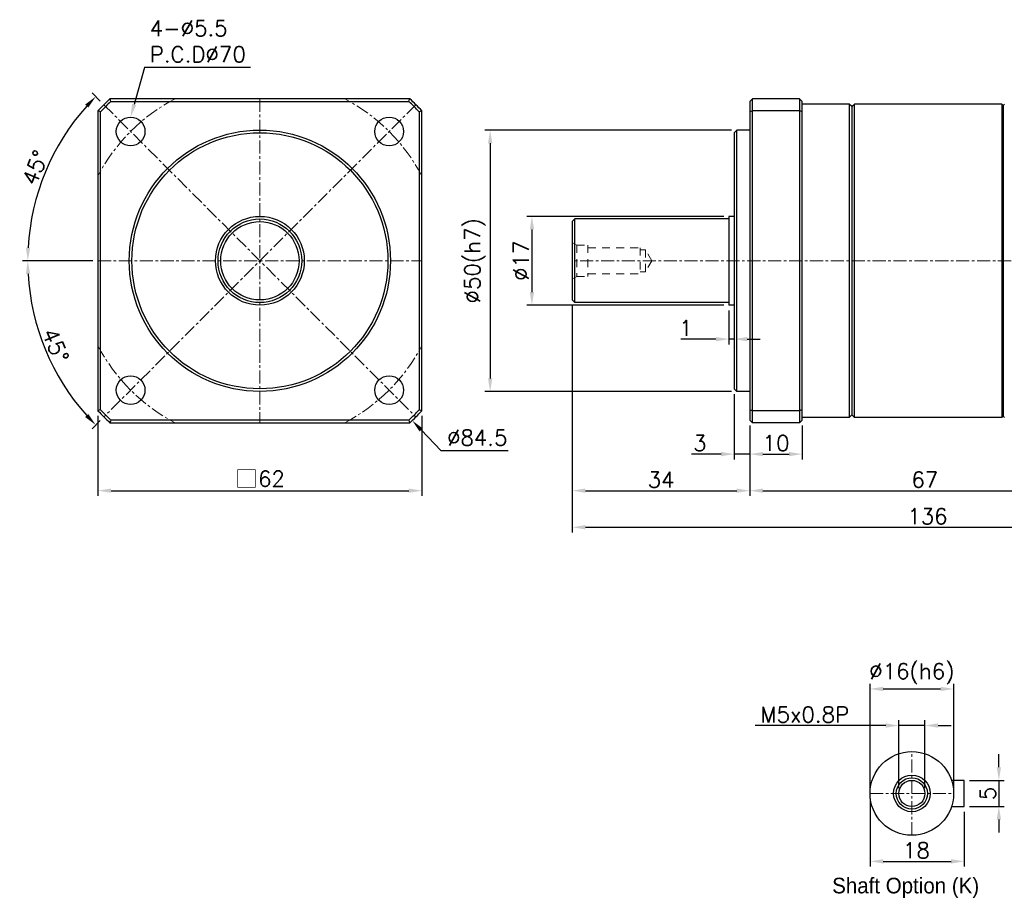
# Model space of a CAD drawing. Header units: millimetres. Extents: x 788 to 1132, y -107 to 63.
# Tile 1 of 2: x 788 to 976, y -107 to 61. Entities that reach past the tile are written whole.
import ezdxf

# ---------------------------------------------------------------- set-up
doc = ezdxf.new("R2010")
doc.units = ezdxf.units.MM
doc.header["$LTSCALE"] = 2
doc.linetypes.add('CENTER', pattern=[2, 1.25, -0.25, 0.25, -0.25])
doc.linetypes.add('JIS_02_0.7', pattern=[1.35, 0.75, -0.6])
doc.layers.get('0').update_dxf_attribs({"lineweight": 35})
doc.layers.add('2D輪廓線', color=7, linetype='Continuous')
for name, color, linetype, lineweight in [('DIM', 6, 'Continuous', 15), ('中心線', 1, 'CENTER', 15), ('虛線', 5, 'JIS_02_0.7', 15)]:
    doc.layers.add(name, color=color, linetype=linetype, lineweight=lineweight)
doc.styles.get("Standard").update_dxf_attribs({"font": 'romans.shx'})
doc.styles.add('新細明體', font='txt')
doc.dimstyles.new('R', dxfattribs={"dimtxt": 2.5, "dimasz": 2, "dimexe": 1, "dimexo": 1, "dimgap": 1, "dimtad": 1, "dimtoh": 1, "dimdec": 4, "dimdsep": 46, "dimtxsty": 'Standard', "dimcen": 0, "dimdle": 1, "dimclrd": 256, "dimclre": 256, "dimclrt": 7, "dimadec": 0, "dimazin": 2, "dimtfac": 0.8, "dimtdec": 4, "dimtofl": 0, "dimtmove": 0, "dimatfit": 3, "dimfxl": 0, "dimtolj": 1, "dimarcsym": 0})
doc.dimstyles.get("Standard").update_dxf_attribs({"dimtxt": 2.5, "dimasz": 2, "dimexe": 1, "dimexo": 1, "dimgap": 0.6, "dimtad": 1, "dimdec": 4, "dimdsep": 46, "dimtxsty": 'Standard', "dimcen": 0.5, "dimdle": 1, "dimclrd": 6, "dimclre": 6, "dimclrt": 7, "dimadec": 4, "dimazin": 2, "dimtm": 1e-09, "dimtfac": 0.7, "dimtdec": 4, "dimtofl": 0, "dimtmove": 0, "dimatfit": 3, "dimfxl": 0, "dimtolj": 1, "dimarcsym": 0})

# ---------------------------------------------------------------- blocks, each defined once
blk = doc.blocks.new('*D17')
at = {"layer": 'Defpoints', "color": 0}
for p in [(925.18, 39.71), (877.95, -10.29), (925.18, -10.29)]:
    blk.add_point(p, dxfattribs=at)
at = {"layer": 'DIM', "color": 6, "lineweight": -2}
for p, q in [((924.18, 39.71), (876.95, 39.71)), ((877.95, 37.21), (877.95, -7.79)), ((924.18, -10.29), (876.95, -10.29))]:
    blk.add_line(p, q, dxfattribs=at)
at = {"layer": 'DIM', "color": 6}
for points in [[(877.54, 37.21), (878.37, 37.21), (877.95, 39.71)], [(877.54, -7.79), (878.37, -7.79), (877.95, -10.29)]]:
    blk.add_solid(points, dxfattribs=at)
at = {"layer": 'DIM', "color": 7, "insert": (875.07, 14.71), "char_height": 3, "attachment_point": 5, "rotation": 90}
blk.add_mtext('\\A1;%%c50(h7)', dxfattribs=at)
blk = doc.blocks.new('*D18')
at = {"layer": 'Defpoints', "color": 0}
for p in [(923.68, 23.21), (885.95, 6.21), (923.68, 6.21)]:
    blk.add_point(p, dxfattribs=at)
at = {"layer": 'DIM', "color": 6, "lineweight": -2}
for p, q in [((922.68, 23.21), (884.95, 23.21)), ((885.95, 20.71), (885.95, 8.71)), ((922.68, 6.21), (884.95, 6.21))]:
    blk.add_line(p, q, dxfattribs=at)
at = {"layer": 'DIM', "color": 6}
for points in [[(885.54, 20.71), (886.37, 20.71), (885.95, 23.21)], [(885.54, 8.71), (886.37, 8.71), (885.95, 6.21)]]:
    blk.add_solid(points, dxfattribs=at)
at = {"layer": 'DIM', "color": 7, "insert": (883.85, 14.71), "char_height": 3, "attachment_point": 5, "rotation": 90}
blk.add_mtext('\\A1;%%c17', dxfattribs=at)
blk = doc.blocks.new('*D19')
at = {"layer": 'Defpoints', "color": 0}
for p in [(923.68, 6.21), (924.68, 6.21), (924.68, -0.28)]:
    blk.add_point(p, dxfattribs=at)
at = {"layer": 'DIM', "color": 6, "lineweight": -2}
for p, q in [((923.68, 5.21), (923.68, -1.28)), ((924.68, 5.21), (924.68, -1.28)), ((921.18, -0.28), (914.48, -0.28)), ((924.68, -0.28), (923.68, -0.28)), ((927.18, -0.28), (929.68, -0.28))]:
    blk.add_line(p, q, dxfattribs=at)
at = {"layer": 'DIM', "color": 6}
for points in [[(921.18, 0.13), (921.18, -0.7), (923.68, -0.28)], [(927.18, 0.13), (927.18, -0.7), (924.68, -0.28)]]:
    blk.add_solid(points, dxfattribs=at)
at = {"layer": 'DIM', "color": 7, "insert": (915.44, 1.82), "char_height": 3, "attachment_point": 5}
blk.add_mtext('\\A1;1', dxfattribs=at)
blk = doc.blocks.new('*D20')
at = {"layer": 'Defpoints', "color": 0}
for p in [(893.68, 7.21), (1029.68, -14.79), (1029.68, -36.29)]:
    blk.add_point(p, dxfattribs=at)
at = {"layer": 'DIM', "color": 6, "lineweight": -2}
for p, q in [((893.68, 6.21), (893.68, -37.29)), ((1029.68, -15.79), (1029.68, -37.29)), ((896.18, -36.29), (1027.18, -36.29))]:
    blk.add_line(p, q, dxfattribs=at)
at = {"layer": 'DIM', "color": 6}
for points in [[(896.18, -35.87), (896.18, -36.7), (893.68, -36.29)], [(1027.18, -35.87), (1027.18, -36.7), (1029.68, -36.29)]]:
    blk.add_solid(points, dxfattribs=at)
at = {"layer": 'DIM', "color": 7, "insert": (961.68, -34.19), "char_height": 3, "attachment_point": 5}
blk.add_mtext('\\A1;136', dxfattribs=at)
blk = doc.blocks.new('*D21')
at = {"layer": 'Defpoints', "color": 0}
for p in [(924.68, -9.79), (927.68, -15.79), (927.68, -22.29)]:
    blk.add_point(p, dxfattribs=at)
at = {"layer": 'DIM', "color": 6, "lineweight": -2}
for p, q in [((924.68, -10.79), (924.68, -23.29)), ((927.68, -16.79), (927.68, -23.29)), ((922.18, -22.29), (916.48, -22.29)), ((927.68, -22.29), (924.68, -22.29)), ((930.18, -22.29), (932.68, -22.29))]:
    blk.add_line(p, q, dxfattribs=at)
at = {"layer": 'DIM', "color": 6}
for points in [[(922.18, -21.87), (922.18, -22.7), (924.68, -22.29)], [(930.18, -21.87), (930.18, -22.7), (927.68, -22.29)]]:
    blk.add_solid(points, dxfattribs=at)
at = {"layer": 'DIM', "color": 7, "insert": (918.08, -20.19), "char_height": 3, "attachment_point": 5}
blk.add_mtext('\\A1;3', dxfattribs=at)
blk = doc.blocks.new('*D22')
at = {"layer": 'Defpoints', "color": 0}
for p in [(893.68, 7.21), (927.68, -15.79), (927.68, -29.29)]:
    blk.add_point(p, dxfattribs=at)
at = {"layer": 'DIM', "color": 6, "lineweight": -2}
for p, q in [((893.68, 6.21), (893.68, -30.29)), ((927.68, -16.79), (927.68, -30.29)), ((896.18, -29.29), (925.18, -29.29))]:
    blk.add_line(p, q, dxfattribs=at)
at = {"layer": 'DIM', "color": 6}
for points in [[(896.18, -28.87), (896.18, -29.7), (893.68, -29.29)], [(925.18, -28.87), (925.18, -29.7), (927.68, -29.29)]]:
    blk.add_solid(points, dxfattribs=at)
at = {"layer": 'DIM', "color": 7, "insert": (910.68, -27.19), "char_height": 3, "attachment_point": 5}
blk.add_mtext('\\A1;34', dxfattribs=at)
blk = doc.blocks.new('*D23')
at = {"layer": 'Defpoints', "color": 0}
for p in [(994.68, -14.79), (927.68, -15.79), (994.68, -29.29)]:
    blk.add_point(p, dxfattribs=at)
at = {"layer": 'DIM', "color": 6, "lineweight": -2}
for p, q in [((927.68, -16.79), (927.68, -30.29)), ((994.68, -15.79), (994.68, -30.29)), ((930.18, -29.29), (992.18, -29.29))]:
    blk.add_line(p, q, dxfattribs=at)
at = {"layer": 'DIM', "color": 6}
for points in [[(930.18, -28.87), (930.18, -29.7), (927.68, -29.29)], [(992.18, -28.87), (992.18, -29.7), (994.68, -29.29)]]:
    blk.add_solid(points, dxfattribs=at)
at = {"layer": 'DIM', "color": 7, "insert": (961.18, -27.19), "char_height": 3, "attachment_point": 5}
blk.add_mtext('\\A1;67', dxfattribs=at)
blk = doc.blocks.new('*D31')
at = {"layer": 'Defpoints', "color": 0}
for p in [(802.87, -13.99), (864.87, -13.99), (864.87, -29.29)]:
    blk.add_point(p, dxfattribs=at)
at = {"layer": 'DIM', "color": 6, "lineweight": -2}
for p, q in [((802.87, -14.99), (802.87, -30.29)), ((864.87, -14.99), (864.87, -30.29)), ((805.37, -29.29), (862.37, -29.29))]:
    blk.add_line(p, q, dxfattribs=at)
at = {"layer": 'DIM', "color": 6}
for points in [[(805.37, -28.87), (805.37, -29.7), (802.87, -29.29)], [(862.37, -28.87), (862.37, -29.7), (864.87, -29.29)]]:
    blk.add_solid(points, dxfattribs=at)
at = {"layer": 'DIM', "color": 7, "insert": (833.87, -27.06), "char_height": 3, "attachment_point": 5}
blk.add_mtext('\\A1;{\\fPMingLiU|b0|i0|c136|p18;\\H1.083x;\\C0;□\\Fromans|c136;\\H0.92336x;\\C7;62}', dxfattribs=at)
blk = doc.blocks.new('*D30')
at = {"layer": 'Defpoints', "color": 0}
for p in [(809.12, 42.21), (807.63, 36.92)]:
    blk.add_point(p, dxfattribs=at)
at = {"layer": 'DIM', "lineweight": -2}
for p, q in [((811.78, 51.71), (809.79, 44.62)), ((832.07, 51.71), (811.78, 51.71))]:
    blk.add_line(p, q, dxfattribs=at)
at = {"layer": 'DIM'}
blk.add_solid([(809.39, 44.73), (810.19, 44.51), (809.12, 42.21)], dxfattribs=at)
at = {"layer": 'DIM', "color": 7, "insert": (812.78, 60.71), "char_height": 3, "attachment_point": 1}
blk.add_mtext('\\A1;4-%%C5.5\\PP.C.D%%C70', dxfattribs=at)
blk = doc.blocks.new('*D32')
at = {"layer": 'Defpoints', "color": 0}
for p in [(803.99, 44.59), (795.37, 36.94), (802.87, 14.71), (864.87, 14.71), (863.74, -15.16)]:
    blk.add_point(p, dxfattribs=at)
at = {"layer": 'DIM', "color": 6, "lineweight": -2}
for p, q in [((803.29, 45.29), (801.73, 46.85)), ((801.87, 14.71), (788.42, 14.71))]:
    blk.add_line(p, q, dxfattribs=at)
blk.add_arc((833.87, 14.71), 44.45, 138.2228, 176.7772, dxfattribs=at)
at = {"layer": 'DIM', "color": 6}
for points in [[(800.42, 44.61), (801.02, 44.04), (802.44, 46.14)], [(789.9, 17.2), (789.07, 17.22), (789.42, 14.71)]]:
    blk.add_solid(points, dxfattribs=at)
at = {"layer": 'DIM', "color": 7, "insert": (790.86, 32.53), "char_height": 3, "attachment_point": 5, "rotation": 67.5}
blk.add_mtext('\\A1;45°', dxfattribs=at)
blk = doc.blocks.new('*D33')
at = {"layer": 'Defpoints', "color": 0}
for p in [(863.74, 44.59), (802.87, 14.71), (864.87, 14.71), (790.93, 3.21), (803.99, -15.16)]:
    blk.add_point(p, dxfattribs=at)
at = {"layer": 'DIM', "color": 6, "lineweight": -2}
for p, q in [((801.87, 14.71), (788.42, 14.71)), ((803.29, -15.87), (801.73, -17.43))]:
    blk.add_line(p, q, dxfattribs=at)
blk.add_arc((833.87, 14.71), 44.45, 183.2228, 221.7772, dxfattribs=at)
at = {"layer": 'DIM', "color": 6}
for points in [[(789.07, 12.2), (789.9, 12.22), (789.42, 14.71)], [(801.02, -14.62), (800.42, -15.19), (802.44, -16.72)]]:
    blk.add_solid(points, dxfattribs=at)
at = {"layer": 'DIM', "color": 7, "insert": (794.74, -1.5), "char_height": 3, "attachment_point": 5, "rotation": 292.5}
blk.add_mtext('\\A1;45°', dxfattribs=at)
blk = doc.blocks.new('*D34')
at = {"layer": 'Defpoints', "color": 0}
for p in [(804.71, 45.29), (863.03, -15.86)]:
    blk.add_point(p, dxfattribs=at)
at = {"layer": 'DIM', "lineweight": -2}
for p, q in [((868.55, -21.65), (864.75, -17.67)), ((881.41, -21.65), (868.55, -21.65))]:
    blk.add_line(p, q, dxfattribs=at)
at = {"layer": 'DIM'}
blk.add_solid([(865.05, -17.38), (864.45, -17.96), (863.03, -15.86)], dxfattribs=at)
at = {"layer": 'DIM', "color": 7, "insert": (875.48, -19.15), "char_height": 3, "attachment_point": 5}
blk.add_mtext('\\A1;∅84.5', dxfattribs=at)
blk = doc.blocks.new('*D35')
at = {"layer": 'Defpoints', "color": 0}
for p in [(968.7, -84.73), (968.7, -89.73), (975.35, -89.73)]:
    blk.add_point(p, dxfattribs=at)
at = {"layer": 'DIM', "color": 6, "lineweight": -2}
for p, q in [((975.35, -82.23), (975.35, -79.73)), ((969.7, -84.73), (976.35, -84.73)), ((975.35, -84.73), (975.35, -89.73)), ((969.7, -89.73), (976.35, -89.73)), ((975.35, -92.23), (975.35, -94.73))]:
    blk.add_line(p, q, dxfattribs=at)
at = {"layer": 'DIM', "color": 6}
for points in [[(974.94, -82.23), (975.77, -82.23), (975.35, -84.73)], [(974.94, -92.23), (975.77, -92.23), (975.35, -89.73)]]:
    blk.add_solid(points, dxfattribs=at)
at = {"layer": 'DIM', "color": 7, "insert": (973.25, -87.23), "char_height": 3, "attachment_point": 5, "rotation": 90}
blk.add_mtext('\\A1;5', dxfattribs=at)
blk = doc.blocks.new('*D36')
at = {"layer": 'Defpoints', "color": 0}
for p in [(950.7, -87.23), (968.7, -89.73), (968.7, -100.23)]:
    blk.add_point(p, dxfattribs=at)
at = {"layer": 'DIM', "color": 6, "lineweight": -2}
for p, q in [((950.7, -88.23), (950.7, -101.23)), ((968.7, -90.73), (968.7, -101.23)), ((953.2, -100.23), (966.2, -100.23))]:
    blk.add_line(p, q, dxfattribs=at)
at = {"layer": 'DIM', "color": 6}
for points in [[(953.2, -99.81), (953.2, -100.65), (950.7, -100.23)], [(966.2, -99.81), (966.2, -100.65), (968.7, -100.23)]]:
    blk.add_solid(points, dxfattribs=at)
at = {"layer": 'DIM', "color": 7, "insert": (959.55, -98.13), "char_height": 3, "attachment_point": 5}
blk.add_mtext('\\A1;18', dxfattribs=at)
blk = doc.blocks.new('*D40')
at = {"layer": 'Defpoints', "color": 0}
for p in [(966.7, -67.23), (950.7, -87.23), (966.7, -87.23)]:
    blk.add_point(p, dxfattribs=at)
at = {"layer": 'DIM', "color": 6, "lineweight": -2}
for p, q in [((950.7, -86.23), (950.7, -66.23)), ((953.2, -67.23), (964.2, -67.23)), ((966.7, -86.23), (966.7, -66.23))]:
    blk.add_line(p, q, dxfattribs=at)
at = {"layer": 'DIM', "color": 6}
for points in [[(953.2, -66.81), (953.2, -67.65), (950.7, -67.23)], [(964.2, -66.81), (964.2, -67.65), (966.7, -67.23)]]:
    blk.add_solid(points, dxfattribs=at)
at = {"layer": 'DIM', "color": 7, "insert": (958.7, -64.34), "char_height": 3, "attachment_point": 5}
blk.add_mtext('\\A1;%%c16(h6)', dxfattribs=at)
blk = doc.blocks.new('*D41')
at = {"layer": 'Defpoints', "color": 0}
for p in [(956.2, -74.23), (956.2, -87.23), (961.2, -87.23)]:
    blk.add_point(p, dxfattribs=at)
at = {"layer": 'DIM', "color": 6, "lineweight": -2}
for p, q in [((956.2, -86.23), (956.2, -73.23)), ((961.2, -86.23), (961.2, -73.23)), ((953.7, -74.23), (928.67, -74.23)), ((961.2, -74.23), (956.2, -74.23)), ((963.7, -74.23), (966.2, -74.23))]:
    blk.add_line(p, q, dxfattribs=at)
at = {"layer": 'DIM', "color": 6}
for points in [[(953.7, -73.81), (953.7, -74.65), (956.2, -74.23)], [(963.7, -73.81), (963.7, -74.65), (961.2, -74.23)]]:
    blk.add_solid(points, dxfattribs=at)
at = {"layer": 'DIM', "color": 7, "insert": (938.2, -72.13), "char_height": 3, "attachment_point": 5}
blk.add_mtext('\\A1;M5x0.8P', dxfattribs=at)
blk = doc.blocks.new('*D42')
at = {"layer": 'Defpoints', "color": 0}
for p in [(927.68, -15.79), (937.68, -15.79), (937.68, -22.29)]:
    blk.add_point(p, dxfattribs=at)
at = {"layer": 'DIM', "color": 6, "lineweight": -2}
for p, q in [((927.68, -16.79), (927.68, -23.29)), ((937.68, -16.79), (937.68, -23.29)), ((930.18, -22.29), (935.18, -22.29))]:
    blk.add_line(p, q, dxfattribs=at)
at = {"layer": 'DIM', "color": 6}
for points in [[(930.18, -21.87), (930.18, -22.7), (927.68, -22.29)], [(935.18, -21.87), (935.18, -22.7), (937.68, -22.29)]]:
    blk.add_solid(points, dxfattribs=at)
at = {"layer": 'DIM', "color": 7, "insert": (932.68, -20.19), "char_height": 3, "attachment_point": 5}
blk.add_mtext('\\A1;10', dxfattribs=at)

msp = doc.modelspace()

# ---------------------------------------------------------------- linework, layer by layer
at = {"layer": '2D輪廓線'}
for p, q in [((862.57387, 45.71226), (805.16089, 45.71226)), ((802.86738, 43.41875), (802.86738, -13.99423)), ((805.35751, 45.21226), (862.37725, 45.21226)), ((864.86738, -13.99423), (864.86738, 43.41875)), ((803.36738, -13.79761), (803.36738, 43.22213)), ((864.36738, 43.22213), (864.36738, -13.79761)), ((805.16089, -16.28774), (862.57387, -16.28774)), ((862.37725, -15.78774), (805.35751, -15.78774))]:
    msp.add_line(p, q, dxfattribs=at)
at = {"layer": '2D輪廓線', "extrusion": (-1, 2.83275e-16, 2.22045e-16)}
for p, q in [((937.18256, 45.71226), (928.18256, 45.71226)), ((928.18256, 43.41875), (928.18256, 45.71226)), ((937.18256, 45.71226), (937.18256, 43.41875)), ((927.68256, 45.21226), (927.68256, 43.22213)), ((937.18256, 43.41875), (928.18256, 43.41875)), ((928.18256, -13.99423), (928.18256, 43.41875)), ((937.18256, 43.41875), (937.18256, -13.99423)), ((937.68256, 43.22213), (937.68256, 45.21226)), ((946.68256, 44.71226), (937.68256, 44.71226)), ((946.68256, 44.71226), (946.68256, -15.28774)), ((947.18256, 44.21226), (946.68256, 44.71226)), ((947.18256, 44.21226), (947.68256, 44.71226)), ((947.18256, 44.21226), (947.18256, -14.78774)), ((947.68256, -15.28774), (947.68256, 44.71226)), ((975.93256, 44.71226), (947.68256, 44.71226)), ((975.93256, 44.71226), (975.93256, -15.28774)), ((976.18256, 44.46226), (975.93256, 44.71226)), ((976.18256, 44.46226), (976.43256, 44.71226)), ((976.18256, 44.46226), (976.18256, -15.03774)), ((927.68256, 43.22213), (927.68256, -13.79761)), ((937.68256, -13.79761), (937.68256, 43.22213)), ((924.68256, 39.21226), (925.18256, 39.71226)), ((925.18256, -10.28774), (925.18256, 39.71226)), ((927.68256, 39.71226), (925.18256, 39.71226)), ((924.68256, 39.21226), (924.68256, -9.78774)), ((893.68256, 22.21226), (894.18256, 22.71226)), ((894.18256, 6.71226), (894.18256, 22.71226)), ((923.68256, 22.71226), (894.18256, 22.71226)), ((923.68256, 23.21226), (923.68256, 6.21226)), ((924.68256, 23.21226), (923.68256, 23.21226)), ((893.68256, 22.21226), (893.68256, 7.21226)), ((893.68256, 7.21226), (894.18256, 6.71226)), ((923.68256, 6.71226), (894.18256, 6.71226)), ((924.68256, 6.21226), (923.68256, 6.21226)), ((924.68256, -9.78774), (925.18256, -10.28774)), ((927.68256, -10.28774), (925.18256, -10.28774)), ((927.68256, -13.79761), (927.68256, -15.78774)), ((937.18256, -13.99423), (928.18256, -13.99423)), ((928.18256, -16.28774), (928.18256, -13.99423)), ((937.18256, -13.99423), (937.18256, -16.28774)), ((937.68256, -15.78774), (937.68256, -13.79761)), ((947.18256, -14.78774), (946.68256, -15.28774)), ((947.18256, -14.78774), (947.68256, -15.28774)), ((976.18256, -15.03774), (975.93256, -15.28774)), ((976.18256, -15.03774), (976.43256, -15.28774)), ((937.18256, -16.28774), (928.18256, -16.28774)), ((946.68256, -15.28774), (937.68256, -15.28774)), ((975.93256, -15.28774), (947.68256, -15.28774))]:
    msp.add_line(p, q, dxfattribs=at)
at = {"layer": '2D輪廓線'}
msp.add_lwpolyline([(966.29453, -89.73061), (968.69519, -89.73061), (968.69519, -84.73061), (966.29453, -84.73061)], dxfattribs=at)
for centre, radius in [((809.11864, 39.461), 2.75), ((858.61612, 39.461), 2.75), ((833.86738, 14.71226), 25), ((833.86738, 14.71226), 24.5), ((833.86738, 14.71226), 8.5), ((833.86738, 14.71226), 8), ((833.86738, 14.71226), 7.5), ((809.11864, -10.03648), 2.75), ((858.61612, -10.03648), 2.75), ((958.69519, -87.23061), 8), ((958.69519, -87.23061), 3.5), ((958.69519, -87.23061), 3), ((958.69519, -87.23061), 2.5)]:
    msp.add_circle(centre, radius, dxfattribs=at)
for radius, start, end in [(42.25, 132.8001732, 137.1998268), (42.25, 42.8001732, 47.1998268), (41.75, 133.0684072, 136.9315928), (41.75, 43.0684072, 46.9315928), (42.25, 222.8001732, 227.1998268), (41.75, 223.0684072, 226.9315928), (41.75, 313.0684072, 316.9315928), (42.25, 312.8001732, 317.1998268)]:
    msp.add_arc((833.86738, 14.71226), radius, start, end, dxfattribs=at)
for points in [[(805.35751, 45.21226), (805.29176, 45.37888), (805.22622, 45.54556), (805.16089, 45.71226)], [(862.37725, 45.21226), (862.443, 45.37888), (862.50854, 45.54556), (862.57387, 45.71226)], [(927.68256, 45.21226), (927.84919, 45.37888), (928.01586, 45.54556), (928.18256, 45.71226)], [(937.18256, 45.71226), (937.34927, 45.54556), (937.51594, 45.37888), (937.68256, 45.21226)], [(803.36738, 43.22213), (803.20076, 43.28788), (803.03409, 43.35342), (802.86738, 43.41875)], [(864.36738, 43.22213), (864.534, 43.28788), (864.70068, 43.35342), (864.86738, 43.41875)], [(927.68256, 43.22213), (927.84919, 43.28788), (928.01586, 43.35342), (928.18256, 43.41875)], [(937.68256, 43.22213), (937.51594, 43.28788), (937.34927, 43.35342), (937.18256, 43.41875)], [(803.36738, -13.79761), (803.20076, -13.86335), (803.03409, -13.9289), (802.86738, -13.99423)], [(864.36738, -13.79761), (864.534, -13.86335), (864.70068, -13.9289), (864.86738, -13.99423)], [(927.68256, -13.79761), (927.84919, -13.86335), (928.01586, -13.9289), (928.18256, -13.99423)], [(937.68256, -13.79761), (937.51594, -13.86335), (937.34927, -13.9289), (937.18256, -13.99423)], [(805.35751, -15.78774), (805.29176, -15.95436), (805.22622, -16.12103), (805.16089, -16.28774)], [(862.37725, -15.78774), (862.443, -15.95436), (862.50854, -16.12103), (862.57387, -16.28774)], [(927.68256, -15.78774), (927.84919, -15.95436), (928.01586, -16.12103), (928.18256, -16.28774)], [(937.68256, -15.78774), (937.51594, -15.95436), (937.34927, -16.12103), (937.18256, -16.28774)]]:
    msp.add_open_spline(points, degree=3, dxfattribs=at)
at = {"layer": '中心線'}
for p, q in [((833.86738, 45.71226), (833.86738, -16.28774)), ((803.99212, 44.58752), (863.74264, -15.163)), ((863.74264, 44.58752), (803.99212, -15.163)), ((802.86738, 14.71226), (864.86738, 14.71226)), ((1029.68256, 14.71226), (893.68256, 14.71226)), ((958.69519, -95.23061), (958.69519, -79.23061)), ((950.69519, -87.23061), (966.69519, -87.23061))]:
    msp.add_line(p, q, dxfattribs=at)
for start, end in [(117.6604499, 152.3395501), (27.6604499, 62.3395501), (207.6604499, 242.3395501), (297.6604499, 332.3395501)]:
    msp.add_arc((833.86738, 14.71226), 35, start, end, dxfattribs=at)
at = {"layer": '虛線'}
for p, q in [((894.54859, 17.71226), (893.68256, 18.21226)), ((894.54859, 17.71226), (894.54859, 11.71226)), ((894.54859, 17.71226), (896.68256, 17.71226)), ((896.68256, 17.71226), (896.68256, 11.71226)), ((896.68256, 17.21226), (906.68256, 17.21226)), ((906.68256, 17.21226), (906.68256, 12.21226)), ((906.68256, 16.81226), (907.68256, 16.81226)), ((907.68256, 16.81226), (907.68256, 12.61226)), ((908.87923, 14.71226), (907.68256, 16.81226)), ((908.87923, 14.71226), (907.68256, 12.61226)), ((894.54859, 11.71226), (893.68256, 11.21226)), ((894.54859, 11.71226), (896.68256, 11.71226)), ((896.68256, 12.21226), (906.68256, 12.21226)), ((906.68256, 12.61226), (907.68256, 12.61226))]:
    msp.add_line(p, q, dxfattribs=at)

# ---------------------------------------------------------------- texts
at = {"insert": (943.43712, -103.3617), "char_height": 3, "attachment_point": 1, "style": '新細明體'}
msp.add_mtext_dynamic_manual_height_columns('Shaft Option (K)', width=74.871381, gutter_width=15, heights=[0], dxfattribs=at)

# ---------------------------------------------------------------- dimensions: what is measured, and where the dimension line sits
at = {"layer": 'DIM'}
dim = msp.add_diameter_dim_2p(p1=(807.63343, 36.91533), p2=(809.11864, 42.211), text='4-%%C5.5\\PP.C.D%%C70', dimstyle='R', override={"dimtxt": 3, "dimasz": 2.5}, dxfattribs=at)
dim.commit()
dim.dimension.update_dxf_attribs({"geometry": '*D30', "text_midpoint": (822.42621, 51.71226), "dimtype": 163})
for base, line1, line2, picture, middle in [((795.37097, 36.93818), ((802.86738, 14.71226), (864.86738, 14.71226)), ((803.99212, 44.58752), (863.74264, -15.163)), '*D32', (792.79925, 31.72324)), ((790.93021, 3.20728), ((863.74264, 44.58752), (803.99212, -15.163)), ((802.86738, 14.71226), (864.86738, 14.71226)), '*D33', (792.79925, -2.29872))]:
    dim = msp.add_angular_dim_2l(base=base, line1=line1, line2=line2, dimstyle='Standard', override={"dimtxt": 3, "dimasz": 2.5}, dxfattribs=at)
    dim.commit()
    dim.dimension.update_dxf_attribs({"geometry": picture, "text_midpoint": middle, "dimtype": 162})
dim = msp.add_diameter_dim_2p(p1=(804.70727, 45.28595), p2=(863.02749, -15.86142), dimstyle='R', override={"dimtxt": 3, "dimasz": 2.5}, dxfattribs=at)
dim.commit()
dim.dimension.update_dxf_attribs({"geometry": '*D34', "text_midpoint": (875.47751, -21.65052)})
dim = msp.add_linear_dim(base=(877.95244, -10.28774), p1=(925.18256, 39.71226), p2=(925.18256, -10.28774), angle=90, text='<>(h7)', dimstyle='Standard', override={"dimtxt": 3, "dimasz": 2.5, "dimpost": '%%c<>', "dimtmove": 0}, dxfattribs=at)
dim.commit()
dim.dimension.update_dxf_attribs({"geometry": '*D17', "text_midpoint": (877.95244, 14.71226), "dimtype": 160})
dim = msp.add_linear_dim(base=(885.95244, 6.21226), p1=(923.68256, 23.21226), p2=(923.68256, 6.21226), angle=90, dimstyle='Standard', override={"dimtxt": 3, "dimasz": 2.5, "dimpost": '%%c<>', "dimtmove": 0}, dxfattribs=at)
dim.commit()
dim.dimension.update_dxf_attribs({"geometry": '*D18', "text_midpoint": (883.85244, 14.71226)})
for base, p1, p2, override, picture, middle in [((1029.68256, -36.28774), (893.68256, 7.21226), (1029.68256, -14.78774), {"dimtxt": 3, "dimasz": 2.5}, '*D20', (961.68256, -34.18774)), ((927.68256, -29.28774), (893.68256, 7.21226), (927.68256, -15.78774), {"dimtxt": 3, "dimasz": 2.5}, '*D22', (910.68256, -27.18774)), ((937.68256, -22.28774), (927.68256, -15.78774), (937.68256, -15.78774), {"dimtxt": 3, "dimasz": 2.5, "dimtofl": 1}, '*D42', (932.68256, -20.18774))]:
    dim = msp.add_linear_dim(base=base, p1=p1, p2=p2, dimstyle='Standard', override=override, dxfattribs=at)
    dim.commit()
    dim.dimension.update_dxf_attribs({"geometry": picture, "text_midpoint": middle})
for base, p1, p2, override, picture, middle in [((924.68256, -0.28458), (923.68256, 6.21226), (924.68256, 6.21226), {"dimtxt": 3, "dimasz": 2.5, "dimtofl": 1}, '*D19', (915.43971, -0.28458)), ((927.68256, -22.28774), (924.68256, -9.78774), (927.68256, -15.78774), {"dimtxt": 3, "dimasz": 2.5, "dimtofl": 1}, '*D21', (918.08256, -22.28774)), ((994.68256, -29.28774), (927.68256, -15.78774), (994.68256, -14.78774), {"dimtxt": 3, "dimasz": 2.5}, '*D23', (961.18256, -29.28774)), ((968.69519, -100.23061), (950.69519, -87.23061), (968.69519, -89.73061), {"dimtxt": 3, "dimasz": 2.5}, '*D36', (959.54519, -100.23061))]:
    dim = msp.add_linear_dim(base=base, p1=p1, p2=p2, dimstyle='Standard', override=override, dxfattribs=at)
    dim.commit()
    dim.dimension.update_dxf_attribs({"geometry": picture, "text_midpoint": middle, "dimtype": 160})
at = {"layer": 'DIM', "color": 0}
dim = msp.add_linear_dim(base=(864.86738, -29.28774), p1=(802.86738, -13.99423), p2=(864.86738, -13.99423), text='{\\fPMingLiU|b0|i0|c136|p18;\\H1.083x;\\C0;□\\Fromans|c136;\\H0.92336x;\\C7;<>}', dimstyle='Standard', override={"dimtxt": 3, "dimasz": 2.5}, dxfattribs=at)
dim.commit()
dim.dimension.update_dxf_attribs({"geometry": '*D31', "text_midpoint": (833.86738, -27.06324)})
at = {"layer": 'DIM'}
for base, p1, p2, text, override, picture, middle in [((966.69519, -67.23061), (950.69519, -87.23061), (966.69519, -87.23061), '<>(h6)', {"dimtxt": 3, "dimasz": 2.5, "dimpost": '%%c<>'}, '*D40', (958.69519, -67.23061)), ((956.19519, -74.23061), (961.19519, -87.23061), (956.19519, -87.23061), 'M<>x0.8P', {"dimtxt": 3, "dimasz": 2.5, "dimtofl": 1}, '*D41', (938.19549, -74.23061))]:
    dim = msp.add_linear_dim(base=base, p1=p1, p2=p2, text=text, dimstyle='Standard', override=override, dxfattribs=at)
    dim.commit()
    dim.dimension.update_dxf_attribs({"geometry": picture, "text_midpoint": middle, "dimtype": 160})
dim = msp.add_linear_dim(base=(975.35349, -89.73061), p1=(968.69519, -84.73061), p2=(968.69519, -89.73061), angle=90, dimstyle='Standard', override={"dimtxt": 3, "dimasz": 2.5, "dimtofl": 1}, dxfattribs=at)
dim.commit()
dim.dimension.update_dxf_attribs({"geometry": '*D35', "text_midpoint": (975.35349, -87.23061), "dimtype": 160})

doc.saveas('drawing.dxf')
